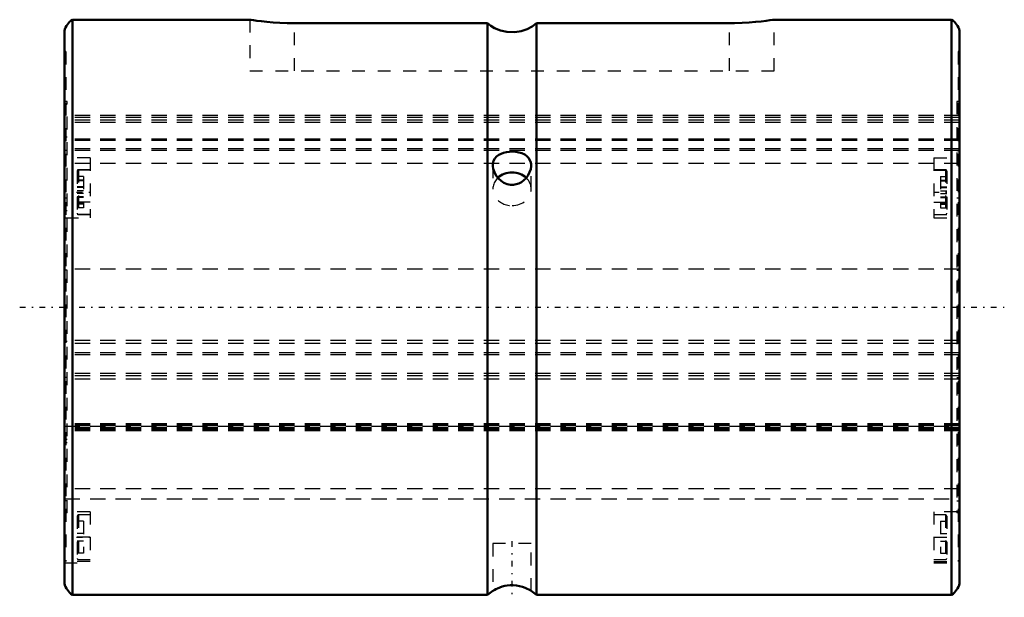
# Model space of a CAD drawing. Header units: millimetres. Extents: x -3.5 to 73.5, y -22.7 to 22.5.
import ezdxf

# ---------------------------------------------------------------- set-up
doc = ezdxf.new("R2010")
doc.units = ezdxf.units.MM
doc.linetypes.add('Center', pattern=[1.5, 0.45, -0.5, 0.05, -0.5])
doc.linetypes.add('Dashed', pattern=[2, 1, -1])
for name, color, linetype, lineweight in [('2d ConnectionPoints', 7, 'Continuous', 50), ('AM_0', 7, 'Continuous', 50), ('AM_7', 7, 'Center', 25), ('AM_9', 6, 'Dashed', 25)]:
    doc.layers.add(name, color=color, linetype=linetype, lineweight=lineweight)

# ---------------------------------------------------------------- blocks, each defined once
blk = doc.blocks.new('1_30X_cylinder_0_in_SLS30170_00__0')
at = {"layer": 'AM_0'}
for p, q in [((14.512, 22.5), (0.62, 22.5)), ((0.62, 22.5), (0.62, -22.5)), ((69.38, 22.5), (55.488, 22.5)), ((69.38, 22.5), (69.38, -22.5)), ((0, 21.63), (0, -21.63)), ((33.075, 22.226), (18, 22.226)), ((33.075, 22.226), (33.075, -22.5)), ((36.925, 22.226), (36.925, -22.5)), ((52, 22.226), (36.925, 22.226)), ((70, 21.63), (70, -21.63)), ((0.62, -22.5), (33.075, -22.5)), ((36.925, -22.5), (69.38, -22.5))]:
    blk.add_line(p, q, dxfattribs=at)
for points in [[(18, 22.226), (17.425, 22.234), (16.849, 22.256), (16.323, 22.289), (15.829, 22.332), (15.405, 22.377), (15.044, 22.422), (14.774, 22.459), (14.589, 22.486), (14.506, 22.499), (14.5, 22.5)], [(55.5, 22.5), (55.479, 22.497), (55.369, 22.48), (55.161, 22.45), (54.872, 22.411), (54.494, 22.366), (54.053, 22.321), (53.54, 22.279), (52.997, 22.248), (52.409, 22.23), (52, 22.226)], [(36.925, 22.226), (36.573, 21.969), (36.187, 21.766), (35.708, 21.604), (35.209, 21.526), (34.595, 21.546), (34.105, 21.657), (33.64, 21.848), (33.347, 22.021), (33.075, 22.226)], [(34.801, 12.166), (34.565, 12.136), (34.342, 12.084), (34.14, 12.01), (33.96, 11.916), (33.793, 11.79), (33.66, 11.637), (33.562, 11.451), (33.509, 11.24), (33.5, 11.101)], [(36.5, 11.101), (36.492, 11.232), (36.452, 11.411), (36.291, 11.701), (36.156, 11.833), (35.994, 11.944), (35.782, 12.042), (35.544, 12.114), (35.297, 12.156), (35.039, 12.173), (34.801, 12.166)], [(33.5, 11.101), (33.502, 11.04), (33.531, 10.831), (33.671, 10.447), (33.793, 10.247), (33.941, 10.064), (34.14, 9.882), (34.367, 9.735), (34.613, 9.634), (34.874, 9.582), (35.106, 9.58), (35.335, 9.619), (35.544, 9.692), (35.739, 9.797), (35.931, 9.94), (36.1, 10.11), (36.258, 10.324), (36.381, 10.557), (36.462, 10.798), (36.498, 11.038), (36.5, 11.101)], [(36.5, -22.203), (36.497, -22.201), (36.463, -22.179), (36.314, -22.092), (36.189, -22.028), (36.034, -21.958), (35.833, -21.883), (35.598, -21.818), (35.356, -21.773), (35.091, -21.751), (34.865, -21.753), (34.635, -21.775), (34.43, -21.812), (34.235, -21.862), (34.046, -21.926), (33.877, -21.997), (33.724, -22.072), (33.605, -22.138), (33.532, -22.183), (33.5, -22.203), (33.5, -22.203)]]:
    blk.add_lwpolyline(points, dxfattribs=at)
for centre, radius, start, end in [((1.451, 21.252), 1.5, 123.66346, 165.38588), ((68.549, 21.252), 1.5, 14.61412, 56.33654), ((1.451, -21.252), 1.5, 194.61412, 236.33654), ((35, -24.801), 3, 119.94182, 129.91621), ((35, -24.801), 3, 50.08379, 60.09478), ((68.549, -21.252), 1.5, 303.66346, 345.38588)]:
    blk.add_arc(centre, radius, start, end, dxfattribs=at)
blk.add_ellipse((35, 9.25), major_axis=(1.5, 0), ratio=0.866025, start_param=0.734572, end_param=2.403428, dxfattribs=at)
at = {"layer": 'AM_7'}
for p, q in [((0.95, 9), (2.05, 9)), ((67.95, 9), (69.05, 9)), ((-3.5, 0), (73.5, 0)), ((0.95, -18), (2.05, -18)), ((35, -18.3), (35, -22.7)), ((67.95, -18), (69.05, -18))]:
    blk.add_line(p, q, dxfattribs=at)
at = {"layer": 'AM_9'}
for p, q in [((14.5, 22.5), (14.5, 18.5)), ((55.5, 18.5), (55.5, 22.5)), ((18, 18.5), (18, 22.226)), ((52, 18.5), (52, 22.226)), ((0.1, 20), (0, 20)), ((0.1, 20), (0.1, 8.556)), ((70, 20), (69.9, 20)), ((69.9, 20), (69.9, 8.556)), ((14.5, 18.5), (55.5, 18.5)), ((0.2, 16.1), (0.1, 16.1)), ((0.2, 15.855), (0.1, 15.855)), ((0.2, -16.089), (0.2, 16.1)), ((69.9, 16.1), (69.8, 16.1)), ((69.8, 16.1), (69.8, -16.089)), ((69.8, 15.855), (69.9, 15.855)), ((69.8, 15), (0.2, 15)), ((69.8, 14.857), (0.2, 14.857)), ((69.8, 14.649), (0.2, 14.649)), ((69.8, 14.465), (0.2, 14.465)), ((0.2, 13.298), (0.1, 13.298)), ((69.8, 13.157), (0.2, 13.157)), ((69.8, 13.298), (69.9, 13.298)), ((69.8, 13.056), (0.2, 13.056)), ((69.8, 12.395), (0.2, 12.395)), ((0.2, 12.269), (0.1, 12.269)), ((2, 11.682), (0.1, 11.682)), ((69.8, 12.272), (0.2, 12.272)), ((2, 11.682), (2, 7)), ((34.754, 12.162), (34.878, 12.171)), ((68, 11.682), (68, 7)), ((68, 11.682), (69.9, 11.682)), ((69.8, 12.269), (69.9, 12.269)), ((69.8, 11.238), (0.2, 11.238)), ((33.5, 11.101), (33.504, 11.198)), ((33.5, 11.1), (33.5, 9.25)), ((36.5, 9.25), (36.5, 11.101)), ((2, 10.732), (0.1, 10.732)), ((1, 10.65), (1, 7.35)), ((1.5, 10.233), (1, 10.233)), ((2, 10.75), (1.1, 10.75)), ((1.1, 10.75), (1.1, 7.25)), ((1.5, 10.233), (1.5, 7.767)), ((68.9, 10.75), (68, 10.75)), ((68, 10.732), (69.9, 10.732)), ((68.5, 10.233), (69, 10.233)), ((68.5, 10.233), (68.5, 7.767)), ((68.9, 10.75), (68.9, 7.25)), ((69, 10.65), (69, 7.35)), ((1.5, 9.933), (1, 9.933)), ((1.5, 9.885), (1, 9.885)), ((1.5, 9.41), (1, 9.41)), ((1.5, 9.365), (1, 9.365)), ((68.5, 9.933), (69, 9.933)), ((68.5, 9.885), (69, 9.885)), ((68.5, 9.41), (69, 9.41)), ((68.5, 9.365), (69, 9.365)), ((0.1, 8.556), (0.2, 8.556)), ((1.5, 9.11), (1, 9.11)), ((1.5, 8.89), (1, 8.89)), ((1.5, 8.635), (1, 8.635)), ((1.5, 8.59), (1, 8.59)), ((68.5, 9.11), (69, 9.11)), ((68.5, 8.89), (69, 8.89)), ((68.5, 8.635), (69, 8.635)), ((68.5, 8.59), (69, 8.59)), ((69.8, 8.556), (69.9, 8.556)), ((0.1, 8.218), (0.1, -19.9)), ((2, 8.218), (0.1, 8.218)), ((1.5, 8.115), (1, 8.115)), ((1.5, 8.067), (1, 8.067)), ((1.5, 7.767), (1, 7.767)), ((68, 8.218), (69.9, 8.218)), ((68.5, 8.115), (69, 8.115)), ((68.5, 8.067), (69, 8.067)), ((68.5, 7.767), (69, 7.767)), ((69.9, 8.218), (69.9, -19.9)), ((0.2, 7.533), (0.1, 7.533)), ((2, 7.268), (0.1, 7.268)), ((0.1, 7), (2, 7)), ((1.1, 7.25), (2, 7.25)), ((68, 7.268), (69.9, 7.268)), ((68, 7.25), (68.9, 7.25)), ((68, 7), (69.9, 7)), ((69.8, 7.533), (69.9, 7.533)), ((0.2, 2.895), (0.1, 2.895)), ((69.8, 2.985), (0.2, 2.985)), ((69.8, 2.895), (69.9, 2.895)), ((0.2, -2.674), (0.1, -2.674)), ((69.8, -2.61), (0.2, -2.61)), ((69.8, -2.839), (0.2, -2.839)), ((69.8, -2.674), (69.9, -2.674)), ((69.8, -3.57), (0.2, -3.57)), ((69.8, -3.726), (0.2, -3.726)), ((69.8, -5.19), (0.2, -5.19)), ((69.8, -5.357), (0.2, -5.357)), ((0.2, -5.504), (0.1, -5.504)), ((69.8, -5.642), (0.2, -5.642)), ((69.8, -5.504), (69.9, -5.504)), ((69.8, -9.13), (0.2, -9.13)), ((69.8, -9.215), (0.2, -9.215)), ((69.8, -9.275), (0.2, -9.275)), ((69.8, -9.292), (0.2, -9.292)), ((0.2, -9.302), (69.8, -9.302)), ((69.8, -9.431), (0.2, -9.431)), ((69.8, -9.486), (0.2, -9.486)), ((69.8, -9.556), (0.2, -9.556)), ((69.8, -9.662), (0.2, -9.662)), ((0.2, -10.351), (0.1, -10.351)), ((0.2, -10.623), (0.1, -10.623)), ((69.8, -10.351), (69.9, -10.351)), ((69.8, -10.623), (69.9, -10.623)), ((69.8, -14.223), (0.2, -14.223)), ((0.2, -15.163), (0.1, -15.163)), ((0.2, -15), (69.8, -15)), ((69.8, -15.163), (69.9, -15.163)), ((0.2, -16.089), (0.1, -16.089)), ((2, -16), (0.2, -16)), ((2, -16), (2, -20)), ((69.8, -16), (68, -16)), ((68, -16), (68, -20)), ((69.9, -16.089), (69.8, -16.089)), ((1, -16.35), (1, -19.65)), ((1.5, -16.75), (1, -16.75)), ((2, -16.25), (1.1, -16.25)), ((1.1, -16.25), (1.1, -19.75)), ((1.5, -16.75), (1.5, -19.25)), ((68.9, -16.25), (68, -16.25)), ((68.5, -16.75), (69, -16.75)), ((68.5, -16.75), (68.5, -19.25)), ((68.9, -16.25), (68.9, -19.75)), ((69, -16.35), (69, -19.65)), ((1.5, -17.7), (1, -17.7)), ((68.5, -17.7), (69, -17.7)), ((2, -18), (0.1, -18)), ((1.5, -18.3), (1, -18.3)), ((68, -18), (69.9, -18)), ((68.5, -18.3), (69, -18.3)), ((33.5, -18.5), (33.5, -22.201)), ((36.5, -18.5), (33.5, -18.5)), ((36.5, -22.2), (36.5, -18.5)), ((0, -20), (2, -20)), ((2, -19.9), (0.1, -19.9)), ((1.5, -19.25), (1, -19.25)), ((1.1, -19.75), (2, -19.75)), ((68, -19.75), (68.9, -19.75)), ((68, -19.9), (69.9, -19.9)), ((68, -20), (70, -20)), ((68.5, -19.25), (69, -19.25)), ((33.907, -21.983), (33.98, -21.952))]:
    blk.add_line(p, q, dxfattribs=at)
blk.add_lwpolyline([(36.498, 11.163), (36.5, 11.103), (36.5, 11.101)], dxfattribs=at)
for centre, start, end in [((1.1, 10.65), 90, 180), ((68.9, 10.65), 360, 90), ((1.1, 7.35), 180, 270), ((68.9, 7.35), 270, 0), ((1.1, -16.35), 90, 180), ((68.9, -16.35), 360, 90), ((1.1, -19.65), 180, 270), ((68.9, -19.65), 270, 0)]:
    blk.add_arc(centre, 0.1, start, end, dxfattribs=at)
for start_param, end_param in [(2.403428, 4.712389), (0, 0.734572), (4.712389, 6.283185)]:
    blk.add_ellipse((35, 9.25), major_axis=(1.5, 0), ratio=0.866025, start_param=start_param, end_param=end_param, dxfattribs=at)
blk = doc.blocks.new('2_30_X70__0_in_SLS30170_00__0')
at = {"layer": 'AM_9'}
for p, q in [((70, 15), (0, 15)), ((70, 14.857), (0, 14.857)), ((70, 14.649), (0, 14.649)), ((70, 14.465), (0, 14.465)), ((70, 13.157), (0, 13.157)), ((70, 13.056), (0, 13.056)), ((70, 12.395), (0, 12.395)), ((70, 12.272), (0, 12.272)), ((70, 11.238), (0, 11.238)), ((70, 2.985), (0, 2.985)), ((70, -2.61), (0, -2.61)), ((70, -2.839), (0, -2.839)), ((70, -3.57), (0, -3.57)), ((70, -3.726), (0, -3.726)), ((70, -5.19), (0, -5.19)), ((70, -5.357), (0, -5.357)), ((70, -5.642), (0, -5.642)), ((70, -9.13), (0, -9.13)), ((70, -9.215), (0, -9.215)), ((70, -9.275), (0, -9.275)), ((70, -9.292), (0, -9.292)), ((0, -9.302), (70, -9.302)), ((70, -9.431), (0, -9.431)), ((70, -9.486), (0, -9.486)), ((70, -9.556), (0, -9.556)), ((70, -9.662), (0, -9.662)), ((70, -14.223), (0, -14.223)), ((0, -15), (70, -15))]:
    blk.add_line(p, q, dxfattribs=at)

msp = doc.modelspace()

# ---------------------------------------------------------------- linework, layer by layer
at = {"layer": '2d ConnectionPoints'}
msp.add_point((0, 0), dxfattribs=at)

# ---------------------------------------------------------------- block references
for name in ['1_30X_cylinder_0_in_SLS30170_00__0', '2_30_X70__0_in_SLS30170_00__0']:
    msp.add_blockref(name, (0, 0))

doc.saveas('drawing.dxf')
